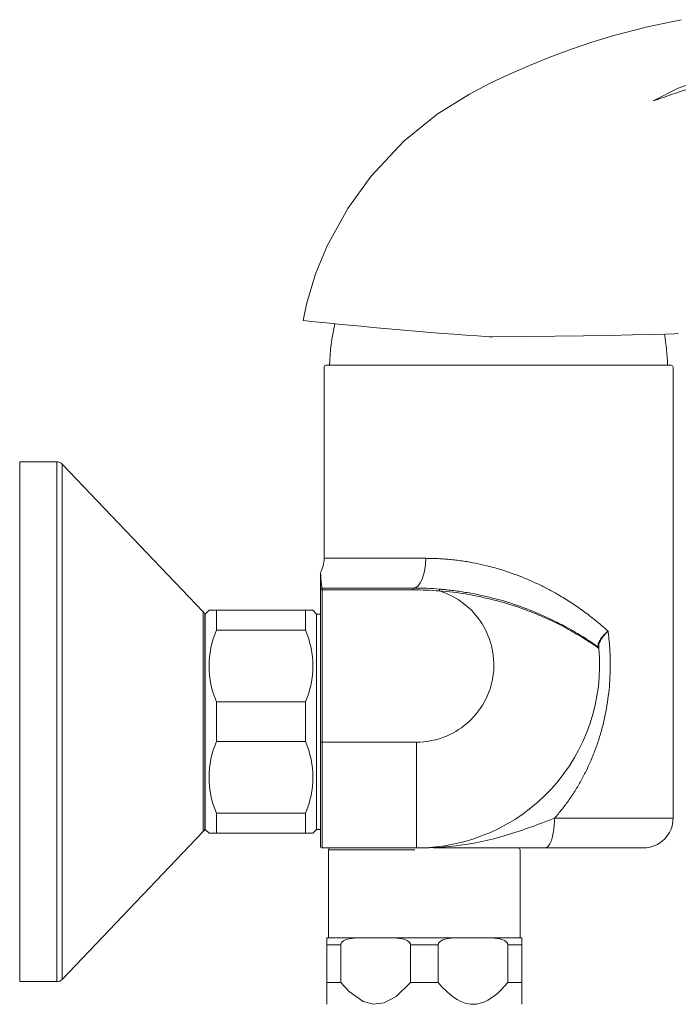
# Model space of a CAD drawing. Header units: millimetres. Extents: x 273.033 to 273.3, y 46.176 to 46.431.
# Tile 2 of 4: x 273.033 to 273.122, y 46.296 to 46.429. Entities that reach past the tile are written whole.
import ezdxf

# ---------------------------------------------------------------- set-up
doc = ezdxf.new("R2010")
doc.units = ezdxf.units.MM
doc.layers.add('SANINDUSA', color=3, linetype='Continuous')

msp = doc.modelspace()

# ---------------------------------------------------------------- linework, layer by layer
at = {"layer": 'SANINDUSA', "linetype": 'Continuous', "lineweight": 15}
for p, q in [((273.0743202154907, 46.38178158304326), (273.0743202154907, 46.35603158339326)), ((273.1213202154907, 46.32103158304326), (273.1213202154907, 46.38178158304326)), ((273.0383202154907, 46.36903158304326), (273.0333202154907, 46.36903158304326)), ((273.0333202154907, 46.36903158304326), (273.0333202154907, 46.29903158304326)), ((273.0383202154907, 46.36903158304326), (273.0383202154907, 46.29903158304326)), ((273.0580435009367, 46.34882141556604), (273.0390435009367, 46.36872213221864)), ((273.0390435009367, 46.36872213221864), (273.0390435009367, 46.29934103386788)), ((273.0880100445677, 46.35603158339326), (273.0743202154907, 46.35603158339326)), ((273.0740702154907, 46.35178158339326), (273.0738202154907, 46.35178158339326)), ((273.0738202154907, 46.33128158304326), (273.0738202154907, 46.35178158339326)), ((273.0740702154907, 46.35203158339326), (273.0740702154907, 46.35178158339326)), ((273.0740702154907, 46.35203158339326), (273.0863402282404, 46.35203158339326)), ((273.0740702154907, 46.33128158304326), (273.0740702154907, 46.35178158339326)), ((273.0740702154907, 46.35178158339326), (273.0863402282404, 46.35178158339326)), ((273.0863402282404, 46.35203158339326), (273.0863402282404, 46.35178158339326)), ((273.0580435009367, 46.31924175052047), (273.0580435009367, 46.34882141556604)), ((273.0583202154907, 46.34853158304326), (273.0582364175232, 46.34853158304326)), ((273.0582364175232, 46.34853158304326), (273.0582364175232, 46.31953158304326)), ((273.0588202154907, 46.34903158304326), (273.0583202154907, 46.34853158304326)), ((273.0583202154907, 46.34853158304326), (273.0583202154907, 46.31953158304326)), ((273.0598202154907, 46.34903158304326), (273.0588374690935, 46.34903158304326)), ((273.0598202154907, 46.3463534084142), (273.0598202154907, 46.34903158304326)), ((273.0598202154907, 46.34903158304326), (273.0718202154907, 46.34903158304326)), ((273.0718202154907, 46.3463534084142), (273.0718202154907, 46.34903158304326)), ((273.0718202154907, 46.34903158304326), (273.072802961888, 46.34903158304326)), ((273.0733202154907, 46.34853158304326), (273.0728202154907, 46.34903158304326)), ((273.0738202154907, 46.34853158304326), (273.0733202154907, 46.34853158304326)), ((273.0733202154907, 46.31953158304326), (273.0733202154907, 46.34853158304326)), ((273.0598202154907, 46.3463534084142), (273.0718202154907, 46.3463534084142)), ((273.0598202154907, 46.33135340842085), (273.0598202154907, 46.33670975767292)), ((273.0598202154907, 46.33670975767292), (273.0718202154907, 46.33670975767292)), ((273.0718202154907, 46.33135340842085), (273.0718202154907, 46.33670975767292)), ((273.0598202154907, 46.33135340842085), (273.0718202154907, 46.33135340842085)), ((273.0738202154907, 46.33128158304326), (273.0740702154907, 46.33128158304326)), ((273.0867702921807, 46.33128158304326), (273.0740702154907, 46.33128158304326)), ((273.0740702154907, 46.31703158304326), (273.0740702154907, 46.33128158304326)), ((273.0867702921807, 46.31703158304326), (273.0867702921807, 46.33128158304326)), ((273.0598202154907, 46.31903158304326), (273.0598202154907, 46.32170975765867)), ((273.0598202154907, 46.32170975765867), (273.0718202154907, 46.32170975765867)), ((273.0718202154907, 46.31903158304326), (273.0718202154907, 46.32170975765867)), ((273.1213202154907, 46.32103158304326), (273.1053522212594, 46.32103158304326)), ((273.0390435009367, 46.29934103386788), (273.0580435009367, 46.31924175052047)), ((273.0582364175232, 46.31953158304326), (273.0583202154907, 46.31953158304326)), ((273.0583202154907, 46.31953158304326), (273.0588202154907, 46.31903158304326)), ((273.0598202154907, 46.31903158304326), (273.0588214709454, 46.31903158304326)), ((273.0598202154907, 46.31903158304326), (273.0718202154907, 46.31903158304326)), ((273.0718202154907, 46.31903158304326), (273.072818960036, 46.31903158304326)), ((273.0728202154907, 46.31903158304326), (273.0733202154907, 46.31953158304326)), ((273.0733202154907, 46.31953158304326), (273.0738202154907, 46.31953158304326)), ((273.0740702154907, 46.31703158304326), (273.0867702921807, 46.31703158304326)), ((273.0749202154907, 46.31678158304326), (273.0749202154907, 46.30493158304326)), ((273.0865225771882, 46.31678158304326), (273.0749202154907, 46.31678158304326)), ((273.1007202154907, 46.30493158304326), (273.1007202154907, 46.31678158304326)), ((273.0746952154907, 46.30399408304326), (273.0746952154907, 46.30493158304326)), ((273.0765569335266, 46.30399408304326), (273.0746952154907, 46.30399408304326)), ((273.0746952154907, 46.29893158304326), (273.0746952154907, 46.30399408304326)), ((273.0765569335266, 46.29893158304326), (273.0765569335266, 46.30399408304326)), ((273.0829260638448, 46.30493158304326), (273.0795893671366, 46.30493158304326)), ((273.0859584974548, 46.29893158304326), (273.0859584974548, 46.30399408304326)), ((273.0896819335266, 46.30399408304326), (273.0859584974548, 46.30399408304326)), ((273.0896819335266, 46.29893158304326), (273.0896819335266, 46.30399408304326)), ((273.0960510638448, 46.30493158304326), (273.0927143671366, 46.30493158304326)), ((273.0990834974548, 46.29893158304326), (273.0990834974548, 46.30399408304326)), ((273.1009452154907, 46.30399408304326), (273.0990834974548, 46.30399408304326)), ((273.1009452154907, 46.30493158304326), (273.1009452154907, 46.30399408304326)), ((273.1009452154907, 46.29893158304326), (273.1009452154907, 46.30399408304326)), ((273.0333202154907, 46.29903158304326), (273.0383202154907, 46.29903158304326)), ((273.0746952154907, 46.29893158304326), (273.0746952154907, 46.29601141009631)), ((273.0765569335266, 46.29893158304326), (273.0746952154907, 46.29893158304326)), ((273.0896819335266, 46.29893158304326), (273.0859584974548, 46.29893158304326)), ((273.1009452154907, 46.29893158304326), (273.0990834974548, 46.29893158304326)), ((273.1009452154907, 46.29893158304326), (273.1009452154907, 46.29597943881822))]:
    msp.add_line(p, q, dxfattribs=at)
at = {"layer": 'SANINDUSA', "linetype": 'Continuous', "lineweight": 15, "flags": 128}
for points in [[(273.1224176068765, 46.4285606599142), (273.1178848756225, 46.4276003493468), (273.1133348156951, 46.42641178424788), (273.1103994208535, 46.42552189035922), (273.1075287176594, 46.42455510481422), (273.104723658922, 46.42351539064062), (273.1019848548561, 46.42240656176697), (273.0993129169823, 46.42123236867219), (273.0967083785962, 46.41999647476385), (273.0938981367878, 46.41855069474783), (273.0895542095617, 46.4158372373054), (273.0850408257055, 46.41218979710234), (273.0806043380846, 46.40746583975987), (273.0775022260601, 46.40314250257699), (273.0747363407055, 46.39811471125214), (273.0731810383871, 46.39435849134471), (273.0719369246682, 46.39026689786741), (273.0714879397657, 46.38806072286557)], [(273.1186491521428, 46.41761284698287), (273.1186492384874, 46.41761289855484), (273.1220240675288, 46.41933082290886), (273.1262837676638, 46.42085073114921), (273.1307628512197, 46.42185431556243), (273.1399581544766, 46.42330337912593), (273.1473438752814, 46.42411959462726), (273.1547756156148, 46.42457368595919), (273.1584883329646, 46.4246594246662), (273.1594166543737, 46.42466611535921)], [(273.0970264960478, 46.38586802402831), (273.1012396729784, 46.38590856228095), (273.1054388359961, 46.38595538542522), (273.109271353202, 46.3860045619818), (273.1128476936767, 46.38605750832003), (273.1158659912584, 46.38610974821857), (273.1184152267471, 46.38616281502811), (273.1202812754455, 46.38621225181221), (273.1215180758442, 46.38625948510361), (273.1220222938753, 46.38630060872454), (273.1219798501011, 46.38630770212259)], [(273.0970264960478, 46.38586802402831), (273.0969048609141, 46.3858669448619), (273.0967832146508, 46.38586587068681), (273.0966615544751, 46.38586480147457), (273.0965398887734, 46.38586373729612)], [(273.0795893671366, 46.30493158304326), (273.0787774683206, 46.30491637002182), (273.0779655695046, 46.3048425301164), (273.0774748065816, 46.30474055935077), (273.0772079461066, 46.3046523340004), (273.0769486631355, 46.30452764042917), (273.0767713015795, 46.30440064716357), (273.0766241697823, 46.30422736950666), (273.0765708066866, 46.30410098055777), (273.0765569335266, 46.30399408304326)], [(273.0859584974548, 46.30399408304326), (273.0859378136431, 46.30412446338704), (273.0858667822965, 46.3042654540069), (273.0856958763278, 46.30444049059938), (273.0854913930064, 46.3045693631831), (273.0852688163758, 46.30466713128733), (273.084883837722, 46.3047800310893), (273.0844873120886, 46.30485160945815), (273.083673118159, 46.30491910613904), (273.0829260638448, 46.30493158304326)], [(273.0927143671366, 46.30493158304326), (273.0919024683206, 46.30491637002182), (273.0910905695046, 46.3048425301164), (273.0905998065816, 46.30474055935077), (273.0903329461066, 46.3046523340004), (273.0900736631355, 46.30452764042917), (273.0898963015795, 46.30440064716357), (273.0897491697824, 46.30422736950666), (273.0896958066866, 46.30410098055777), (273.0896819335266, 46.30399408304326)], [(273.0990834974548, 46.30399408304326), (273.0990628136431, 46.30412446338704), (273.0989917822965, 46.3042654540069), (273.0988208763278, 46.30444049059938), (273.0986163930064, 46.3045693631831), (273.0983938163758, 46.30466713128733), (273.098008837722, 46.3047800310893), (273.0976123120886, 46.30485160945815), (273.096798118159, 46.30491910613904), (273.0960510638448, 46.30493158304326)], [(273.0859584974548, 46.29893158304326), (273.0840314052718, 46.29702757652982), (273.0824167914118, 46.29615645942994), (273.0809902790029, 46.29597943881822), (273.0795930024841, 46.29635414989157), (273.0777120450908, 46.29768318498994), (273.0765569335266, 46.29893158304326)], [(273.0990834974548, 46.29893158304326), (273.0981728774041, 46.29792137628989), (273.0976790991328, 46.29745526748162), (273.0971564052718, 46.29702757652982), (273.0963865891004, 46.29652555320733), (273.0959726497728, 46.29632052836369), (273.0955417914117, 46.29615645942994), (273.0948451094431, 46.29599928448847), (273.0941152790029, 46.29597943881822), (273.0934129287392, 46.2961004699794), (273.0927180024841, 46.29635414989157), (273.092223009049, 46.29661461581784), (273.0917459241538, 46.29692702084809), (273.0912818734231, 46.29728722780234), (273.0908370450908, 46.29768318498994), (273.0902439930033, 46.29828551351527), (273.0896819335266, 46.29893158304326)]]:
    msp.add_lwpolyline(points, dxfattribs=at)
at = {"layer": 'SANINDUSA', "linetype": 'Continuous', "lineweight": 15}
for centre, radius, start, end in [((273.1452230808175, 47.08555601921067), 0.7013838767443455, 263.9671306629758, 266.0198884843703), ((273.102193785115, 46.38145115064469), 0.02712977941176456, 166.8876839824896, 178.7740827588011), ((273.0934466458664, 46.38145115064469), 0.02712977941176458, 1.225917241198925, 10.10332569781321), ((273.0745702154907, 46.38178158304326), 0.0002500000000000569, 90, 180), ((273.1210702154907, 46.38178158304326), 0.0002500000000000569, 0, 90), ((273.0383202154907, 46.36803158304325), 0.0009999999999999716, 43.67359659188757, 90), ((273.0703202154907, 46.35603158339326), 0.004000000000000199, 330.3771601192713, 0), ((273.0740702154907, 46.35178158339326), 0.000250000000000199, 90, 180), ((273.0863402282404, 46.30903158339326), 0.04300000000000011, 85.28738182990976, 90), ((273.0573202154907, 46.34813086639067), 0.000999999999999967, 23.62298753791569, 43.67359659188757), ((273.0710998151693, 46.34153158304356), 0.01226700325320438, 156.8541661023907, 203.1458338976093), ((273.0605406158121, 46.34153158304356), 0.01226700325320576, 336.8541661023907, 23.1458338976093), ((273.0867702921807, 46.34169267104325), 0.02466108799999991, 270, 5.174643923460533), ((273.0710998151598, 46.32653158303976), 0.01226700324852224, 156.854166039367, 203.145833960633), ((273.0605406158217, 46.32653158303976), 0.01226700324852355, 336.854166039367, 23.14583396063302), ((273.1173202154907, 46.32103158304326), 0.004000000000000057, 270, 0), ((273.0573202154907, 46.31993229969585), 0.000999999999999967, 316.3264034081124, 336.3770124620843), ((273.0740702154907, 46.31728158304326), 0.0002499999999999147, 180, 270), ((273.0751702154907, 46.31678158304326), 0.0002499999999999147, 90, 180), ((273.1004702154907, 46.31678158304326), 0.0002499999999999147, 0, 90), ((273.0383202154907, 46.30003158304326), 0.001000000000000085, 270, 316.3264034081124)]:
    msp.add_arc(centre, radius, start, end, dxfattribs=at)
for points, knots in [([(273.118649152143, 46.41761284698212), (273.1194625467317, 46.41789854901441), (273.1202683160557, 46.41818796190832), (273.1218785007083, 46.41874329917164), (273.1226829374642, 46.41900985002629), (273.1251088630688, 46.41975730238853), (273.1267432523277, 46.42018503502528), (273.1288325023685, 46.42061075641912), (273.129251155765, 46.42069070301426), (273.1298791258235, 46.42080110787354), (273.1300885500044, 46.4208363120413), (273.1305078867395, 46.42090351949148), (273.1307190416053, 46.42093623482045), (273.1311338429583, 46.42099374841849), (273.1313391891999, 46.42101800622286), (273.131758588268, 46.42106313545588), (273.1319711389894, 46.42108429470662), (273.1326104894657, 46.42114721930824), (273.1330397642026, 46.42118891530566), (273.1351812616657, 46.42139722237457), (273.1368927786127, 46.42155510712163), (273.1403301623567, 46.42186073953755), (273.1420545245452, 46.42201335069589), (273.1446405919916, 46.42223287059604), (273.1455031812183, 46.42230505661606), (273.1472179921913, 46.4224375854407), (273.1480714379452, 46.42249741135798), (273.1493460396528, 46.42256817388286), (273.1497675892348, 46.4225873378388), (273.1504193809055, 46.42261648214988), (273.1506394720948, 46.42262671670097), (273.1510763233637, 46.42264778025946), (273.1512941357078, 46.42265858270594), (273.1523802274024, 46.42271279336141), (273.1532396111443, 46.4227566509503), (273.1549417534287, 46.42281872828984), (273.155796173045, 46.42283779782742), (273.1575113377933, 46.42285961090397), (273.1583736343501, 46.42286376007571), (273.1592284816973, 46.42285882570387)], [0, 0, 0, 0, 0.06250000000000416, 0.06250000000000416, 0.1250000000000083, 0.1250000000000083, 0.2500000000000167, 0.2500000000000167, 0.2812500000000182, 0.2812500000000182, 0.296875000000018, 0.296875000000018, 0.3125000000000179, 0.3125000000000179, 0.3281250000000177, 0.3281250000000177, 0.3437500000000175, 0.3437500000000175, 0.3750000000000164, 0.3750000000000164, 0.5000000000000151, 0.5000000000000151, 0.6250000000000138, 0.6250000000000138, 0.6875000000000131, 0.6875000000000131, 0.7500000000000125, 0.7500000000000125, 0.7812500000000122, 0.7812500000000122, 0.7968750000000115, 0.7968750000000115, 0.8125000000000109, 0.8125000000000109, 0.8750000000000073, 0.8750000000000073, 0.9375000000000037, 0.9375000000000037, 1, 1, 1, 1]), ([(273.1210702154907, 46.38203158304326), (273.1210702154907, 46.38203158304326), (273.1186205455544, 46.38203158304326), (273.1099003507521, 46.38203158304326), (273.1039863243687, 46.38203158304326), (273.0916541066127, 46.38203158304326), (273.0857400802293, 46.38203158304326), (273.0770198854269, 46.38203158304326), (273.0745702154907, 46.38203158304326), (273.0745702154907, 46.38203158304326)], [0, 0, 0, 0, 0.25, 0.25, 0.5, 0.5, 0.75, 0.75, 1, 1, 1, 1]), ([(273.0880100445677, 46.35603158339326), (273.0881503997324, 46.35603107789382), (273.0884303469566, 46.35603006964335), (273.0888536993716, 46.35602186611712), (273.0892778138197, 46.35600875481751), (273.0897028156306, 46.35599026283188), (273.0901284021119, 46.35596651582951), (273.0905543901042, 46.35593748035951), (273.090980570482, 46.35590316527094), (273.0914067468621, 46.35586356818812), (273.0918327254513, 46.35581868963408), (273.0922583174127, 46.3557685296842), (273.0926833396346, 46.35571308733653), (273.0931076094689, 46.35565236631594), (273.0935309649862, 46.35558635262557), (273.0948197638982, 46.35536885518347), (273.0970157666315, 46.35487889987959), (273.0995348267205, 46.35407809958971), (273.1015084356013, 46.35330822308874), (273.1029386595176, 46.35267681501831), (273.1043398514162, 46.35198306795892), (273.1055246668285, 46.35133383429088), (273.1065270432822, 46.35074092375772), (273.1073523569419, 46.35022464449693), (273.1081808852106, 46.34967740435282), (273.1090098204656, 46.34909890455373), (273.109839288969, 46.3484902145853), (273.1103768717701, 46.34806758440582), (273.1106494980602, 46.34785325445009)], [0, 0, 0, 0, 0.01814808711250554, 0.03619750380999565, 0.05415067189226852, 0.07201005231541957, 0.08977814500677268, 0.1074574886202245, 0.125050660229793, 0.142560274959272, 0.1599889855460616, 0.1773394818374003, 0.1946144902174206, 0.2118167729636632, 0.2289491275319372, 0.2460143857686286, 0.3680955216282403, 0.4940342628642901, 0.5563135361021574, 0.6192259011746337, 0.6808443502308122, 0.7451505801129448, 0.7844804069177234, 0.8250537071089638, 0.8668821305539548, 0.9099763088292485, 0.95434596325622, 1, 1, 1, 1]), ([(273.0738202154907, 46.35178158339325), (273.0738202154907, 46.35187483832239), (273.0738202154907, 46.35206453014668), (273.0738202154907, 46.35300823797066), (273.0738202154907, 46.35397921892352), (273.0738202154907, 46.35390793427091), (273.0738202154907, 46.35388422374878)], [0, 0, 0, 0, 0.2835695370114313, 0.5768147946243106, 0.8592411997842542, 0.9999999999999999, 0.9999999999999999, 0.9999999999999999, 0.9999999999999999]), ([(273.0740597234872, 46.35207167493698), (273.0740296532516, 46.35215310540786), (273.0739655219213, 46.35232677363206), (273.0738944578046, 46.35318894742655), (273.0738509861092, 46.35409992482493), (273.073854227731, 46.35403199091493), (273.073855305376, 46.35400940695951)], [0, 0, 0, 0, 0.2607923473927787, 0.5561965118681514, 0.8524619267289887, 0.9999999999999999, 0.9999999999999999, 0.9999999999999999, 0.9999999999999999]), ([(273.073855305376, 46.35400940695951), (273.0738542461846, 46.35403214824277), (273.0738510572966, 46.35410061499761), (273.0738936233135, 46.35318658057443), (273.0739687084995, 46.35230092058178), (273.0740365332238, 46.3521209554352), (273.0740702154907, 46.35203158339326)], [0, 0, 0, 0, 0.1427859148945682, 0.4298828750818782, 0.7168755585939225, 1, 1, 1, 1]), ([(273.089873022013, 46.3518862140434), (273.0900505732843, 46.35187093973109), (273.0903912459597, 46.35184163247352), (273.0908799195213, 46.35179207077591), (273.0913248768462, 46.35174241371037), (273.091931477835, 46.35166849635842), (273.0926856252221, 46.35156428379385), (273.0939490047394, 46.35136146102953), (273.0954709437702, 46.35106489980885), (273.0978968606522, 46.35048155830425), (273.1008222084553, 46.34957444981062), (273.103574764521, 46.34845511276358), (273.1055662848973, 46.34750517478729), (273.1069469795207, 46.34678210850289), (273.1081707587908, 46.34608583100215), (273.1092298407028, 46.34543890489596), (273.109948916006, 46.34497299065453), (273.110416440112, 46.34466002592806), (273.1107083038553, 46.34446080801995), (273.1109374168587, 46.34430193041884), (273.1110849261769, 46.34419840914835), (273.111171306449, 46.34413741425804), (273.1112178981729, 46.34410439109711), (273.1112236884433, 46.34410028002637), (273.1112265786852, 46.34409822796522)], [0, 0, 0, 0, 0.01779227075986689, 0.03413853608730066, 0.04903891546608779, 0.06249356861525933, 0.09515305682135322, 0.1250515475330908, 0.190298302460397, 0.2500989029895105, 0.3753894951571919, 0.5004305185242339, 0.5641004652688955, 0.6258648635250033, 0.6893934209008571, 0.7508783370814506, 0.8133613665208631, 0.844776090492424, 0.8756754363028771, 0.906827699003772, 0.937890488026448, 0.9587106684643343, 0.9793902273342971, 1, 1, 1, 1]), ([(273.0898524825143, 46.35163705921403), (273.0922318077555, 46.35089960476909), (273.0942680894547, 46.34933327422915), (273.0969143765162, 46.34511222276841), (273.0974369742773, 46.34259692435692), (273.0966911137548, 46.33767109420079), (273.0954472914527, 46.33542326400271), (273.0916699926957, 46.33217486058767), (273.0892612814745, 46.33128158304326), (273.0867702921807, 46.33128158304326)], [0, 0, 0, 0, 0.2499999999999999, 0.2499999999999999, 0.4999999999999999, 0.4999999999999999, 0.7499999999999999, 0.7499999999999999, 1, 1, 1, 1]), ([(273.0935720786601, 46.35118563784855), (273.0935712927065, 46.35118580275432), (273.0923529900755, 46.35144142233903), (273.0911023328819, 46.35153927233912), (273.0898524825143, 46.35163705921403)], [0, 0, 0, 0, 0.0006451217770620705, 1, 1, 1, 1]), ([(273.105336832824, 46.34744557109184), (273.1049214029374, 46.34764418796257), (273.1038079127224, 46.34817654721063), (273.1018481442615, 46.34897939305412), (273.0995462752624, 46.34977848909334), (273.0968095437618, 46.35057032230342), (273.0948023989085, 46.35095180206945), (273.0935720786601, 46.35118563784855)], [0, 0, 0, 0, 0.1232342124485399, 0.3303086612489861, 0.525700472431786, 0.7092684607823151, 1, 1, 1, 1]), ([(273.1106494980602, 46.34785325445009), (273.1107737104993, 46.34775334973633), (273.1110262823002, 46.34755020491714), (273.1114034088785, 46.3472374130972), (273.1117863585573, 46.34691237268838), (273.1121745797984, 46.34657500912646), (273.1124310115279, 46.34634493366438), (273.112561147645, 46.34622817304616)], [0, 0, 0, 0, 0.187472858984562, 0.3812046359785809, 0.5812002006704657, 0.7874639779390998, 1, 1, 1, 1]), ([(273.1072225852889, 46.34646783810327), (273.1071392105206, 46.34651658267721), (273.1066726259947, 46.34678936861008), (273.106000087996, 46.34713599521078), (273.1054138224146, 46.34740963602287), (273.105336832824, 46.34744557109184)], [0, 0, 0, 0, 0.158955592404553, 0.8895523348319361, 1, 1, 1, 1]), ([(273.1099957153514, 46.34480898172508), (273.1097770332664, 46.34495603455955), (273.109147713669, 46.3453792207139), (273.1079827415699, 46.34603798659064), (273.1072225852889, 46.34646783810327)], [0, 0, 0, 0, 0.3474897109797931, 1, 1, 1, 1]), ([(273.112561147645, 46.34622817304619), (273.1125829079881, 46.34606369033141), (273.1126264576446, 46.34573450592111), (273.1126820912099, 46.34523837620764), (273.1127307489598, 46.34474020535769), (273.1127717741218, 46.3442398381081), (273.1128053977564, 46.34373731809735), (273.1128316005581, 46.34323262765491), (273.1128660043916, 46.34230663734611), (273.1128718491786, 46.34095864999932), (273.1127636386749, 46.33863971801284), (273.1124009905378, 46.33575516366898), (273.1117451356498, 46.33297403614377), (273.1110502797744, 46.33080860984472), (273.1104592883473, 46.3292556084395), (273.1097899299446, 46.32774404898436), (273.1090499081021, 46.32629117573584), (273.1082359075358, 46.32488817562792), (273.1074972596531, 46.32376478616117), (273.1068693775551, 46.3228927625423), (273.1063808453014, 46.3222546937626), (273.1058775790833, 46.32163299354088), (273.1055270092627, 46.32123167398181), (273.1053522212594, 46.32103158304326)], [0, 0, 0, 0, 0.01821556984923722, 0.0364553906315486, 0.05472639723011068, 0.07303548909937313, 0.09138952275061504, 0.1097953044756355, 0.128259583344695, 0.192605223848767, 0.2568473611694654, 0.381750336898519, 0.5107124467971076, 0.572778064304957, 0.6356089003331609, 0.6969770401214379, 0.7587127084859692, 0.8193752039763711, 0.8799172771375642, 0.910230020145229, 0.9403353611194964, 0.9702522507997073, 0.9999999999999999, 0.9999999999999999, 0.9999999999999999, 0.9999999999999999]), ([(273.1112295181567, 46.34430089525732), (273.1112287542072, 46.3443230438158), (273.1112272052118, 46.34436795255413), (273.1112345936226, 46.34444080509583), (273.1112495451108, 46.34451899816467), (273.111273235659, 46.34460295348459), (273.1113191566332, 46.34472913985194), (273.1114075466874, 46.34491134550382), (273.1115533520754, 46.34514270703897), (273.1117487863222, 46.34540119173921), (273.1119691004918, 46.34565528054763), (273.1122051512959, 46.34589800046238), (273.1123978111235, 46.34608181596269), (273.1125141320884, 46.34618574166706), (273.1125616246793, 46.34622817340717)], [0, 0, 0, 0, 0.04738000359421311, 0.09606838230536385, 0.1460589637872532, 0.1973456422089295, 0.2499194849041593, 0.3682336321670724, 0.5000834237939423, 0.6084877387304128, 0.7499981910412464, 0.8594016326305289, 0.9425952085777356, 1, 1, 1, 1]), ([(273.1125657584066, 46.34622819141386), (273.1125283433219, 46.34619114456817), (273.1124450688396, 46.34610868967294), (273.1123148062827, 46.34597294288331), (273.1121687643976, 46.34581370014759), (273.1119726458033, 46.34558576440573), (273.1117806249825, 46.34533715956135), (273.1115951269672, 46.34505722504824), (273.111459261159, 46.34481244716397), (273.1113674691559, 46.34459202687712), (273.1113185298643, 46.34441743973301), (273.1112962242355, 46.34427532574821), (273.1112993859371, 46.34419222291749), (273.1113009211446, 46.34415187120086)], [0, 0, 0, 0, 0.04671241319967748, 0.1039674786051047, 0.1716438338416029, 0.2495991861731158, 0.3975240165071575, 0.4993372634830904, 0.6327630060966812, 0.7496599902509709, 0.8378779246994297, 0.921279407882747, 1, 1, 1, 1]), ([(273.1109298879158, 46.34419474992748), (273.1108983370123, 46.34421745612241), (273.1108003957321, 46.34428794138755), (273.1103208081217, 46.34459848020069), (273.1099957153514, 46.34480898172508)], [0, 0, 0, 0, 0.3221410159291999, 1, 1, 1, 1]), ([(273.0738202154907, 46.31728158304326), (273.0738202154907, 46.31728250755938), (273.0738202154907, 46.31728435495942), (273.0738202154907, 46.31729921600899), (273.0738202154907, 46.31732293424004), (273.0738202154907, 46.31735637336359), (273.0738202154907, 46.31739930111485), (273.0738202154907, 46.31745178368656), (273.0738202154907, 46.31756958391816), (273.0738202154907, 46.31780528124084), (273.0738202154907, 46.31825027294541), (273.0738202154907, 46.31882926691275), (273.0738202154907, 46.31979100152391), (273.0738202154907, 46.32131129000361), (273.0738202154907, 46.32318406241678), (273.0738202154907, 46.32483034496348), (273.0738202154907, 46.32610223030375), (273.0738202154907, 46.32740670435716), (273.0738202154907, 46.32849731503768), (273.0738202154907, 46.32936559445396), (273.0738202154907, 46.33000170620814), (273.0738202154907, 46.3306406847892), (273.0738202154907, 46.33106777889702), (273.0738202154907, 46.33128158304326)], [0, 0, 0, 0, 0.0166838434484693, 0.03333823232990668, 0.04997452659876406, 0.06660412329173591, 0.08323843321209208, 0.09988885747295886, 0.1165667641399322, 0.1783177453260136, 0.2400925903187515, 0.3044177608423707, 0.3687668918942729, 0.5000033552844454, 0.6312398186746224, 0.6955649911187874, 0.7599141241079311, 0.8216651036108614, 0.8834399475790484, 0.9125969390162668, 0.9417018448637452, 0.9708158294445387, 1, 1, 1, 1]), ([(273.1053522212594, 46.32103158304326), (273.1047472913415, 46.32080247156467), (273.1041241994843, 46.32056506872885), (273.1024412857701, 46.3199361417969), (273.1013422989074, 46.31953660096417), (273.0982848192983, 46.31853974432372), (273.0961624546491, 46.3179668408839), (273.0914823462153, 46.3171806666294), (273.0890150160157, 46.31703158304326), (273.0867702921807, 46.31703158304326)], [-0.01897328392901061, -0.01897328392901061, -0.01897328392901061, -0.01897328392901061, 2.303284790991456, 2.303284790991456, 6.0188977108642, 6.0188977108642, 11.96387838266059, 11.96387838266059, 18.55909131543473, 18.55909131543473, 18.55909131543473, 18.55909131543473]), ([(273.1040701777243, 46.31703158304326), (273.1026342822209, 46.31703158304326), (273.0997556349, 46.31703158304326), (273.0956615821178, 46.31703158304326), (273.0921123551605, 46.31703158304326), (273.0898042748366, 46.31703158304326), (273.0890383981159, 46.31703158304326)], [0, 0, 0, 0, 0.2844272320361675, 0.5702125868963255, 0.8573861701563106, 1, 1, 1, 1]), ([(273.1173202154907, 46.31703158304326), (273.1173193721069, 46.31703158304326), (273.1173176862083, 46.31703158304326), (273.1173039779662, 46.31703158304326), (273.1172820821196, 46.31703158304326), (273.1172511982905, 46.31703158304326), (273.1172115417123, 46.31703158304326), (273.1171630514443, 46.31703158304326), (273.117055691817, 46.31703158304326), (273.1168426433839, 46.31703158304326), (273.1164446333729, 46.31703158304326), (273.1159292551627, 46.31703158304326), (273.1150796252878, 46.31703158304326), (273.113733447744, 46.31703158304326), (273.1120467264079, 46.31703158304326), (273.1105280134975, 46.31703158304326), (273.1093256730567, 46.31703158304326), (273.1080636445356, 46.31703158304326), (273.1069772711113, 46.31703158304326), (273.1060922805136, 46.31703158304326), (273.1054291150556, 46.31703158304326), (273.1047558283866, 46.31703158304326), (273.1042988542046, 46.31703158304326), (273.1040701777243, 46.31703158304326)], [0, 0, 0, 0, 0.01711738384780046, 0.0342171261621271, 0.05130697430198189, 0.06839468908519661, 0.0854880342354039, 0.1025947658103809, 0.1197226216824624, 0.1817850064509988, 0.2438687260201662, 0.3075077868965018, 0.371168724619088, 0.5000023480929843, 0.6288359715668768, 0.6924750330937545, 0.7561359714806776, 0.818198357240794, 0.8802820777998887, 0.9102202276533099, 0.9401248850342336, 0.9700376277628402, 1, 1, 1, 1])]:
    msp.add_open_spline(points, degree=3, knots=knots, dxfattribs=at)
for points, degree in [([(273.0863402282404, 46.35203158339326), (273.0872618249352, 46.35203158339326), (273.0880100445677, 46.35382392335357), (273.0880100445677, 46.35603158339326)], 3), ([(273.0863402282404, 46.35178158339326), (273.0875141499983, 46.35178158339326), (273.0886825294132, 46.35173350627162), (273.0898524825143, 46.35163705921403)], 3), ([(273.089873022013, 46.3518862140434), (273.089873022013, 46.3518862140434), (273.0898685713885, 46.35183222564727), (273.0898578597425, 46.35170228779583), (273.0898524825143, 46.35163705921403)], 3), ([(273.1113308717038, 46.3439169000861), (273.1109298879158, 46.34419474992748)], 1), ([(273.1113308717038, 46.3439169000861), (273.1113276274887, 46.34395272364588), (273.1113054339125, 46.34402292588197), (273.1112559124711, 46.34407741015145), (273.1112265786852, 46.34409822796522)], 3), ([(273.1113083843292, 46.34415260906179), (273.1113055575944, 46.34418080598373), (273.1112887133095, 46.34423606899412), (273.1112517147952, 46.34428179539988), (273.1112293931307, 46.3443007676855)], 3), ([(273.1113083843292, 46.34415260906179), (273.1113196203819, 46.34403483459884)], 1), ([(273.1040701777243, 46.31703158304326), (273.1042939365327, 46.31703158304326), (273.104741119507, 46.31740550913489), (273.1052323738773, 46.31893823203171), (273.1053522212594, 46.32033345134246), (273.1053522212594, 46.32103158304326)], 3), ([(273.0795893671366, 46.30493158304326), (273.0769371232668, 46.30493158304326), (273.0751863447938, 46.30493158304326), (273.0746952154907, 46.30493158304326)], 3), ([(273.0927143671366, 46.30493158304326), (273.0895709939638, 46.30493158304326), (273.0860694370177, 46.30493158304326), (273.0829260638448, 46.30493158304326)], 3), ([(273.1009452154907, 46.30493158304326), (273.1004540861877, 46.30493158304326), (273.0987033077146, 46.30493158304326), (273.0960510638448, 46.30493158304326)], 3)]:
    msp.add_open_spline(points, degree=degree, dxfattribs=at)

doc.saveas('drawing.dxf')
